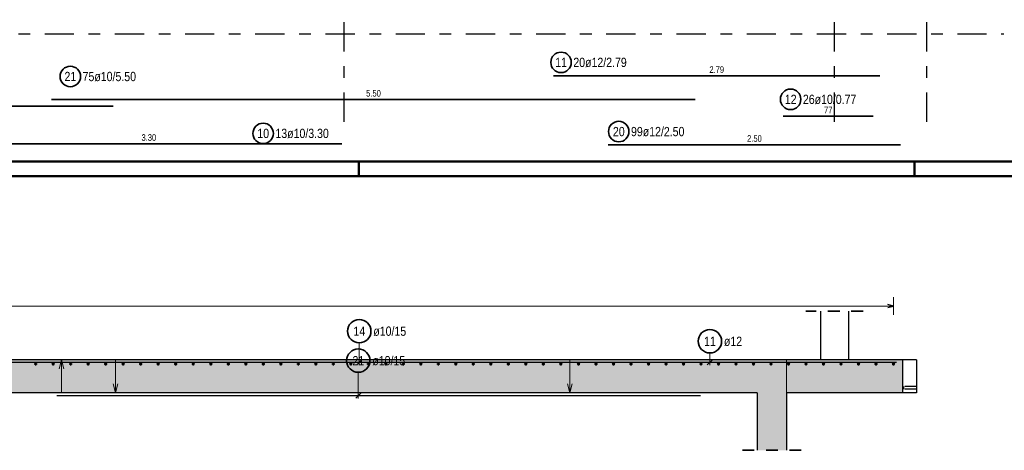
# Model space of a CAD drawing. Header units: millimetres. Extents: x -2.9 to 37.2, y -2.8 to 21.
# Tile 5 of 15: x 9.6 to 18, y -2.3 to 1.3. Entities that reach past the tile are written whole.
import ezdxf

# ---------------------------------------------------------------- set-up
doc = ezdxf.new("R2010")
doc.units = ezdxf.units.MM
doc.linetypes.add('DASHDOTX2', pattern=[2, 1, -0.5, 0, -0.5])
doc.linetypes.add('HIDDEN', pattern=[0.375, 0.25, -0.125])
for name, color, linetype, lineweight in [('Achsen', 7, 'Continuous', 20), ('Mattenbewehrung', 7, 'Continuous', 20), ('Schraffuren', 7, 'Continuous', 20)]:
    doc.layers.add(name, color=color, linetype=linetype, lineweight=lineweight)
doc.styles.add('Arial Narrow', font='ARIALN.TTF')

msp = doc.modelspace()

# ---------------------------------------------------------------- hatches: boundary and pattern name
at = {"layer": 'Schraffuren', "lineweight": 25, "true_color": 0xd7ffd7}
for points in [[(17.146264, -1.850024), (17.146264, -1.570024), (3.300909, -1.570024), (3.300909, -1.850031)], [(16.156085, -2.341776), (16.156085, -1.850031), (15.906085, -1.850031), (15.906085, -2.341776)]]:
    msp.add_hatch(color=254, dxfattribs=at).paths.add_polyline_path(points)

# ---------------------------------------------------------------- linework, layer by layer
at = {"color": 4, "linetype": 'Continuous', "lineweight": 50}
for p, q in [((0.5, 0.125), (36.125, 0.125)), ((12.5, 0), (12.5, 0.125)), ((17.25, 0), (17.25, 0.125)), ((0, 0), (36.25, 0))]:
    msp.add_line(p, q, dxfattribs=at)
at = {"color": 2, "linetype": 'HIDDEN', "lineweight": 35, "ltscale": 0.25}
for p, q in [((16.809022, -1.155058), (16.321327, -1.155058)), ((16.811327, -1.155058), (16.559022, -1.155058)), ((16.281085, -2.341776), (15.781085, -2.341776))]:
    msp.add_line(p, q, dxfattribs=at)
at = {"color": 3, "linetype": 'Continuous', "lineweight": 25}
for p, q in [((16.446327, -1.155058), (16.446327, -1.570031)), ((16.686327, -1.155058), (16.686327, -1.570031)), ((17.266264, -1.570031), (17.146264, -1.570031)), ((17.266264, -1.570024), (17.266264, -1.850024)), ((17.266264, -1.850031), (17.146264, -1.850031))]:
    msp.add_line(p, q, dxfattribs=at)
at = {"color": 3, "linetype": 'HIDDEN', "lineweight": 25, "ltscale": 0.25}
for p, q in [((17.266264, -1.797811), (17.156244, -1.797813)), ((17.266264, -1.818811), (17.156244, -1.818813)), ((17.156245, -1.797713), (17.156245, -1.798509)), ((17.156245, -1.798509), (17.156245, -1.800781)), ((17.156245, -1.800781), (17.156245, -1.804186)), ((17.156245, -1.804186), (17.156245, -1.808203)), ((17.156245, -1.808203), (17.156245, -1.812222)), ((17.156245, -1.812222), (17.156245, -1.815631)), ((17.156245, -1.815631), (17.156245, -1.81791)), ((17.156245, -1.81791), (17.156245, -1.818713)), ((17.156245, -1.818713), (17.156245, -1.818813))]:
    msp.add_line(p, q, dxfattribs=at)
at = {"layer": 'Achsen', "color": 3, "linetype": 'DASHDOTX2', "lineweight": 25, "ltscale": 0.25}
for p, q in [((12.375958, 0.464156), (12.375958, 19.512151)), ((16.565958, 0.464156), (16.565958, 19.512151)), ((17.355958, 0.464156), (17.355958, 19.512151)), ((1.416311, 1.215415), (18.014773, 1.215415))]:
    msp.add_line(p, q, dxfattribs=at)
at = {"layer": 'Achsen', "color": 2, "linetype": 'Continuous', "lineweight": 35}
for p, q in [((14.164013, 0.856316), (16.954551, 0.856316)), ((2.550903, 0.597771), (10.400903, 0.597771)), ((9.875916, 0.653884), (15.375916, 0.653884)), ((16.897797, 0.510711), (16.127442, 0.510711)), ((12.355909, 0.275973), (9.055909, 0.275973)), ((14.631409, 0.267692), (17.131409, 0.267696))]:
    msp.add_line(p, q, dxfattribs=at)
at = {"layer": 'Achsen', "color": 5, "linetype": 'Continuous', "lineweight": 18}
for p, q in [((17.071255, -1.185003), (17.071255, -1.035003)), ((3.155909, -1.110003), (17.071255, -1.110003)), ((12.505082, -1.424489), (12.505082, -1.615031)), ((15.501607, -1.510808), (15.501607, -1.615031)), ((12.496659, -1.676024), (12.496659, -1.900024))]:
    msp.add_line(p, q, dxfattribs=at)
at = {"layer": 'Achsen', "color": 3, "linetype": 'Continuous', "lineweight": 25}
for p, q in [((17.071255, -1.110003), (17.021255, -1.096605)), ((17.021255, -1.1234), (17.071255, -1.110003)), ((2.550903, -1.590031), (10.400452, -1.590031)), ((9.896251, -1.590031), (17.096264, -1.590031)), ((12.482985, -1.612128), (12.527179, -1.567934)), ((14.305726, -1.590031), (17.096264, -1.590031)), ((15.47951, -1.612128), (15.523704, -1.567934)), ((9.920452, -1.875024), (15.420452, -1.875024)), ((12.474561, -1.897121), (12.518756, -1.852927))]:
    msp.add_line(p, q, dxfattribs=at)
at = {"layer": 'Achsen', "color": 9, "linetype": 'Continuous', "lineweight": 0}
for p, q in [((9.940226, -1.645031), (9.960323, -1.570031)), ((9.960323, -1.850024), (9.960323, -1.570031)), ((9.960323, -1.570031), (9.980419, -1.645031)), ((10.420452, -1.570031), (10.420452, -1.850024)), ((14.305726, -1.570031), (14.305726, -1.850024)), ((16.156085, -1.570031), (16.156085, -1.850024)), ((10.420452, -1.850024), (10.400356, -1.775024)), ((10.440548, -1.775024), (10.420452, -1.850024)), ((14.305726, -1.850024), (14.28563, -1.775024)), ((14.325822, -1.775024), (14.305726, -1.850024))]:
    msp.add_line(p, q, dxfattribs=at)
at = {"layer": 'Achsen', "color": 2, "linetype": 'Continuous', "lineweight": 35}
for centre, radius in [((14.229493, 0.970906), 0.0875), ((10.035609, 0.85032), 0.0875), ((16.191603, 0.655315), 0.0875), ((11.683329, 0.364353), 0.0875), ((14.722547, 0.380057), 0.0875), ((12.505082, -1.324489), 0.1), ((15.501607, -1.410808), 0.1), ((12.496659, -1.576024), 0.1)]:
    msp.add_circle(centre, radius, dxfattribs=at)
at = {"layer": 'Achsen', "color": 4, "linetype": 'Continuous', "lineweight": 50}
for centre, radius in [((9.739514, -1.60503), 0.005), ((9.739514, -1.60503), 0.005), ((9.739514, -1.60503), 0.0045), ((9.739514, -1.60503), 0.0035), ((9.739514, -1.60503), 0.0025), ((9.739514, -1.60503), 0.0015), ((9.739514, -1.60503), 0.0005), ((9.889141, -1.60503), 0.005), ((9.889141, -1.60503), 0.005), ((9.889141, -1.60503), 0.0045), ((9.889141, -1.60503), 0.0035), ((9.889141, -1.60503), 0.0025), ((9.889141, -1.60503), 0.0015), ((9.889141, -1.60503), 0.0005), ((10.038768, -1.60503), 0.005), ((10.038768, -1.60503), 0.005), ((10.038768, -1.60503), 0.0045), ((10.038768, -1.60503), 0.0035), ((10.038768, -1.60503), 0.0025), ((10.038768, -1.60503), 0.0015), ((10.038768, -1.60503), 0.0005), ((10.188396, -1.60503), 0.005), ((10.188396, -1.60503), 0.005), ((10.188396, -1.60503), 0.0045), ((10.188396, -1.60503), 0.0035), ((10.188396, -1.60503), 0.0025), ((10.188396, -1.60503), 0.0015), ((10.188396, -1.60503), 0.0005), ((10.338023, -1.60503), 0.005), ((10.338023, -1.60503), 0.005), ((10.338023, -1.60503), 0.0045), ((10.338023, -1.60503), 0.0035), ((10.338023, -1.60503), 0.0025), ((10.338023, -1.60503), 0.0015), ((10.338023, -1.60503), 0.0005), ((10.48765, -1.60503), 0.005), ((10.48765, -1.60503), 0.005), ((10.48765, -1.60503), 0.0045), ((10.48765, -1.60503), 0.0035), ((10.48765, -1.60503), 0.0025), ((10.48765, -1.60503), 0.0015), ((10.48765, -1.60503), 0.0005), ((10.637278, -1.60503), 0.005), ((10.637278, -1.60503), 0.005), ((10.637278, -1.60503), 0.0045), ((10.637278, -1.60503), 0.0035), ((10.637278, -1.60503), 0.0025), ((10.637278, -1.60503), 0.0015), ((10.637278, -1.60503), 0.0005), ((10.786905, -1.60503), 0.005), ((10.786905, -1.60503), 0.005), ((10.786905, -1.60503), 0.0045), ((10.786905, -1.60503), 0.0035), ((10.786905, -1.60503), 0.0025), ((10.786905, -1.60503), 0.0015), ((10.786905, -1.60503), 0.0005), ((10.936533, -1.60503), 0.005), ((10.936533, -1.60503), 0.005), ((10.936533, -1.60503), 0.0045), ((10.936533, -1.60503), 0.0035), ((10.936533, -1.60503), 0.0025), ((10.936533, -1.60503), 0.0015), ((10.936533, -1.60503), 0.0005), ((11.08616, -1.60503), 0.005), ((11.08616, -1.60503), 0.005), ((11.08616, -1.60503), 0.0045), ((11.08616, -1.60503), 0.0035), ((11.08616, -1.60503), 0.0025), ((11.08616, -1.60503), 0.0015), ((11.08616, -1.60503), 0.0005), ((11.235787, -1.60503), 0.005), ((11.235787, -1.60503), 0.005), ((11.235787, -1.60503), 0.0045), ((11.235787, -1.60503), 0.0035), ((11.235787, -1.60503), 0.0025), ((11.235787, -1.60503), 0.0015), ((11.235787, -1.60503), 0.0005), ((11.385415, -1.60503), 0.005), ((11.385415, -1.60503), 0.005), ((11.385415, -1.60503), 0.0045), ((11.385415, -1.60503), 0.0035), ((11.385415, -1.60503), 0.0025), ((11.385415, -1.60503), 0.0015), ((11.385415, -1.60503), 0.0005), ((11.535042, -1.60503), 0.005), ((11.535042, -1.60503), 0.005), ((11.535042, -1.60503), 0.0045), ((11.535042, -1.60503), 0.0035), ((11.535042, -1.60503), 0.0025), ((11.535042, -1.60503), 0.0015), ((11.535042, -1.60503), 0.0005), ((11.684669, -1.60503), 0.005), ((11.684669, -1.60503), 0.005), ((11.684669, -1.60503), 0.0045), ((11.684669, -1.60503), 0.0035), ((11.684669, -1.60503), 0.0025), ((11.684669, -1.60503), 0.0015), ((11.684669, -1.60503), 0.0005), ((11.834297, -1.60503), 0.005), ((11.834297, -1.60503), 0.005), ((11.834297, -1.60503), 0.0045), ((11.834297, -1.60503), 0.0035), ((11.834297, -1.60503), 0.0025), ((11.834297, -1.60503), 0.0015), ((11.834297, -1.60503), 0.0005), ((11.983924, -1.60503), 0.005), ((11.983924, -1.60503), 0.005), ((11.983924, -1.60503), 0.0045), ((11.983924, -1.60503), 0.0035), ((11.983924, -1.60503), 0.0025), ((11.983924, -1.60503), 0.0015), ((11.983924, -1.60503), 0.0005), ((12.133551, -1.60503), 0.005), ((12.133551, -1.60503), 0.005), ((12.133551, -1.60503), 0.0045), ((12.133551, -1.60503), 0.0035), ((12.133551, -1.60503), 0.0025), ((12.133551, -1.60503), 0.0015), ((12.133551, -1.60503), 0.0005), ((12.283179, -1.60503), 0.005), ((12.283179, -1.60503), 0.005), ((12.283179, -1.60503), 0.0045), ((12.283179, -1.60503), 0.0035), ((12.283179, -1.60503), 0.0025), ((12.283179, -1.60503), 0.0015), ((12.283179, -1.60503), 0.0005), ((12.432806, -1.60503), 0.005), ((12.432806, -1.60503), 0.005), ((12.432806, -1.60503), 0.0045), ((12.432806, -1.60503), 0.0035), ((12.432806, -1.60503), 0.0025), ((12.432806, -1.60503), 0.0015), ((12.432806, -1.60503), 0.0005), ((12.582434, -1.60503), 0.005), ((12.582434, -1.60503), 0.005), ((12.582434, -1.60503), 0.0045), ((12.582434, -1.60503), 0.0035), ((12.582434, -1.60503), 0.0025), ((12.582434, -1.60503), 0.0015), ((12.582434, -1.60503), 0.0005), ((12.732061, -1.60503), 0.005), ((12.732061, -1.60503), 0.005), ((12.732061, -1.60503), 0.0045), ((12.732061, -1.60503), 0.0035), ((12.732061, -1.60503), 0.0025), ((12.732061, -1.60503), 0.0015), ((12.732061, -1.60503), 0.0005), ((12.881688, -1.60503), 0.005), ((12.881688, -1.60503), 0.005), ((12.881688, -1.60503), 0.0045), ((12.881688, -1.60503), 0.0035), ((12.881688, -1.60503), 0.0025), ((12.881688, -1.60503), 0.0015), ((12.881688, -1.60503), 0.0005), ((13.031316, -1.60503), 0.005), ((13.031316, -1.60503), 0.005), ((13.031316, -1.60503), 0.0045), ((13.031316, -1.60503), 0.0035), ((13.031316, -1.60503), 0.0025), ((13.031316, -1.60503), 0.0015), ((13.031316, -1.60503), 0.0005), ((13.180943, -1.60503), 0.005), ((13.180943, -1.60503), 0.005), ((13.180943, -1.60503), 0.0045), ((13.180943, -1.60503), 0.0035), ((13.180943, -1.60503), 0.0025), ((13.180943, -1.60503), 0.0015), ((13.180943, -1.60503), 0.0005), ((13.33057, -1.60503), 0.005), ((13.33057, -1.60503), 0.005), ((13.33057, -1.60503), 0.0045), ((13.33057, -1.60503), 0.0035), ((13.33057, -1.60503), 0.0025), ((13.33057, -1.60503), 0.0015), ((13.33057, -1.60503), 0.0005), ((13.480198, -1.60503), 0.005), ((13.480198, -1.60503), 0.005), ((13.480198, -1.60503), 0.0045), ((13.480198, -1.60503), 0.0035), ((13.480198, -1.60503), 0.0025), ((13.480198, -1.60503), 0.0015), ((13.480198, -1.60503), 0.0005), ((13.629825, -1.60503), 0.005), ((13.629825, -1.60503), 0.005), ((13.629825, -1.60503), 0.0045), ((13.629825, -1.60503), 0.0035), ((13.629825, -1.60503), 0.0025), ((13.629825, -1.60503), 0.0015), ((13.629825, -1.60503), 0.0005), ((13.779452, -1.60503), 0.005), ((13.779452, -1.60503), 0.005), ((13.779452, -1.60503), 0.0045), ((13.779452, -1.60503), 0.0035), ((13.779452, -1.60503), 0.0025), ((13.779452, -1.60503), 0.0015), ((13.779452, -1.60503), 0.0005), ((13.92908, -1.60503), 0.005), ((13.92908, -1.60503), 0.005), ((13.92908, -1.60503), 0.0045), ((13.92908, -1.60503), 0.0035), ((13.92908, -1.60503), 0.0025), ((13.92908, -1.60503), 0.0015), ((13.92908, -1.60503), 0.0005), ((14.078707, -1.60503), 0.005), ((14.078707, -1.60503), 0.005), ((14.078707, -1.60503), 0.0045), ((14.078707, -1.60503), 0.0035), ((14.078707, -1.60503), 0.0025), ((14.078707, -1.60503), 0.0015), ((14.078707, -1.60503), 0.0005), ((14.228335, -1.60503), 0.005), ((14.228335, -1.60503), 0.005), ((14.228335, -1.60503), 0.0045), ((14.228335, -1.60503), 0.0035), ((14.228335, -1.60503), 0.0025), ((14.228335, -1.60503), 0.0015), ((14.228335, -1.60503), 0.0005), ((14.377962, -1.60503), 0.005), ((14.377962, -1.60503), 0.005), ((14.377962, -1.60503), 0.0045), ((14.377962, -1.60503), 0.0035), ((14.377962, -1.60503), 0.0025), ((14.377962, -1.60503), 0.0015), ((14.377962, -1.60503), 0.0005), ((14.527589, -1.60503), 0.005), ((14.527589, -1.60503), 0.005), ((14.527589, -1.60503), 0.0045), ((14.527589, -1.60503), 0.0035), ((14.527589, -1.60503), 0.0025), ((14.527589, -1.60503), 0.0015), ((14.527589, -1.60503), 0.0005), ((14.677217, -1.60503), 0.005), ((14.677217, -1.60503), 0.005), ((14.677217, -1.60503), 0.0045), ((14.677217, -1.60503), 0.0035), ((14.677217, -1.60503), 0.0025), ((14.677217, -1.60503), 0.0015), ((14.677217, -1.60503), 0.0005), ((14.826844, -1.60503), 0.005), ((14.826844, -1.60503), 0.005), ((14.826844, -1.60503), 0.0045), ((14.826844, -1.60503), 0.0035), ((14.826844, -1.60503), 0.0025), ((14.826844, -1.60503), 0.0015), ((14.826844, -1.60503), 0.0005), ((14.976471, -1.60503), 0.005), ((14.976471, -1.60503), 0.005), ((14.976471, -1.60503), 0.0045), ((14.976471, -1.60503), 0.0035), ((14.976471, -1.60503), 0.0025), ((14.976471, -1.60503), 0.0015), ((14.976471, -1.60503), 0.0005), ((15.126099, -1.60503), 0.005), ((15.126099, -1.60503), 0.005), ((15.126099, -1.60503), 0.0045), ((15.126099, -1.60503), 0.0035), ((15.126099, -1.60503), 0.0025), ((15.126099, -1.60503), 0.0015), ((15.126099, -1.60503), 0.0005), ((15.275726, -1.60503), 0.005), ((15.275726, -1.60503), 0.005), ((15.275726, -1.60503), 0.0045), ((15.275726, -1.60503), 0.0035), ((15.275726, -1.60503), 0.0025), ((15.275726, -1.60503), 0.0015), ((15.275726, -1.60503), 0.0005), ((15.425354, -1.60503), 0.005), ((15.425354, -1.60503), 0.005), ((15.425354, -1.60503), 0.0045), ((15.425354, -1.60503), 0.0035), ((15.425354, -1.60503), 0.0025), ((15.425354, -1.60503), 0.0015), ((15.425354, -1.60503), 0.0005), ((15.574981, -1.60503), 0.005), ((15.574981, -1.60503), 0.005), ((15.574981, -1.60503), 0.0045), ((15.574981, -1.60503), 0.0035), ((15.574981, -1.60503), 0.0025), ((15.574981, -1.60503), 0.0015), ((15.574981, -1.60503), 0.0005), ((15.724608, -1.60503), 0.005), ((15.724608, -1.60503), 0.005), ((15.724608, -1.60503), 0.0045), ((15.724608, -1.60503), 0.0035), ((15.724608, -1.60503), 0.0025), ((15.724608, -1.60503), 0.0015), ((15.724608, -1.60503), 0.0005), ((15.874236, -1.60503), 0.005), ((15.874236, -1.60503), 0.005), ((15.874236, -1.60503), 0.0045), ((15.874236, -1.60503), 0.0035), ((15.874236, -1.60503), 0.0025), ((15.874236, -1.60503), 0.0015), ((15.874236, -1.60503), 0.0005), ((16.023863, -1.60503), 0.005), ((16.023863, -1.60503), 0.005), ((16.023863, -1.60503), 0.0045), ((16.023863, -1.60503), 0.0035), ((16.023863, -1.60503), 0.0025), ((16.023863, -1.60503), 0.0015), ((16.023863, -1.60503), 0.0005), ((16.17349, -1.60503), 0.005), ((16.17349, -1.60503), 0.005), ((16.17349, -1.60503), 0.0045), ((16.17349, -1.60503), 0.0035), ((16.17349, -1.60503), 0.0025), ((16.17349, -1.60503), 0.0015), ((16.17349, -1.60503), 0.0005), ((16.323118, -1.60503), 0.005), ((16.323118, -1.60503), 0.005), ((16.323118, -1.60503), 0.0045), ((16.323118, -1.60503), 0.0035), ((16.323118, -1.60503), 0.0025), ((16.323118, -1.60503), 0.0015), ((16.323118, -1.60503), 0.0005), ((16.472745, -1.60503), 0.005), ((16.472745, -1.60503), 0.005), ((16.472745, -1.60503), 0.0045), ((16.472745, -1.60503), 0.0035), ((16.472745, -1.60503), 0.0025), ((16.472745, -1.60503), 0.0015), ((16.472745, -1.60503), 0.0005), ((16.622372, -1.60503), 0.005), ((16.622372, -1.60503), 0.005), ((16.622372, -1.60503), 0.0045), ((16.622372, -1.60503), 0.0035), ((16.622372, -1.60503), 0.0025), ((16.622372, -1.60503), 0.0015), ((16.622372, -1.60503), 0.0005), ((16.772, -1.60503), 0.005), ((16.772, -1.60503), 0.005), ((16.772, -1.60503), 0.0045), ((16.772, -1.60503), 0.0035), ((16.772, -1.60503), 0.0025), ((16.772, -1.60503), 0.0015), ((16.772, -1.60503), 0.0005), ((16.921627, -1.60503), 0.005), ((16.921627, -1.60503), 0.005), ((16.921627, -1.60503), 0.0045), ((16.921627, -1.60503), 0.0035), ((16.921627, -1.60503), 0.0025), ((16.921627, -1.60503), 0.0015), ((16.921627, -1.60503), 0.0005), ((17.071255, -1.60503), 0.005), ((17.071255, -1.60503), 0.005), ((17.071255, -1.60503), 0.0045), ((17.071255, -1.60503), 0.0035), ((17.071255, -1.60503), 0.0025), ((17.071255, -1.60503), 0.0015), ((17.071255, -1.60503), 0.0005)]:
    msp.add_circle(centre, radius, dxfattribs=at)
at = {"layer": 'Mattenbewehrung', "color": 3, "linetype": 'Continuous', "lineweight": 25}
for p, q in [((17.146264, -1.570031), (3.300909, -1.570031)), ((17.146264, -1.570024), (17.146264, -1.850024)), ((15.906085, -1.850031), (3.300909, -1.850031)), ((15.906085, -1.850031), (15.906085, -2.341776)), ((17.146264, -1.850031), (16.156085, -1.850031)), ((16.156085, -1.850031), (16.156085, -2.341776))]:
    msp.add_line(p, q, dxfattribs=at)

# ---------------------------------------------------------------- texts
at = {"layer": 'Achsen', "color": 2, "lineweight": 35, "char_height": 0.07875, "attachment_point": 1, "line_spacing_factor": 0.9, "style": 'Arial Narrow'}
for s, insert in [('11', (14.179881, 1.010281)), ('20ø12/2.79', (14.334493, 1.010281)), ('21', (9.985996, 0.889695)), ('75ø10/5.50', (10.140609, 0.889695)), ('12', (16.141991, 0.69469)), ('26ø10/0.77', (16.296603, 0.69469)), ('20', (14.672934, 0.419432)), ('99ø12/2.50', (14.827547, 0.419432)), ('10', (11.633717, 0.403728)), ('13ø10/3.30', (11.788329, 0.403728)), ('14', (12.455469, -1.285114)), ('ø10/15', (12.625082, -1.285114)), ('11', (15.451994, -1.371433)), ('ø12', (15.621607, -1.371433)), ('21', (12.447046, -1.536649)), ('ø10/15', (12.616659, -1.536649))]:
    msp.add_mtext(s, dxfattribs=dict(at, insert=insert))
at = {"layer": 'Achsen', "color": 3, "lineweight": 25, "char_height": 0.05625, "attachment_point": 1, "line_spacing_factor": 0.9, "style": 'Arial Narrow'}
for s, insert in [('2.79', (15.497407, 0.937566)), ('5.50', (12.564041, 0.735134)), ('77', (16.477182, 0.591961)), ('3.30', (10.644034, 0.357223))]:
    msp.add_mtext(s, dxfattribs=dict(at, insert=insert))
at = {"layer": 'Achsen', "color": 3, "lineweight": 25, "insert": (15.819534, 0.348944), "char_height": 0.05625, "attachment_point": 1, "rotation": 0.0000943, "line_spacing_factor": 0.9, "style": 'Arial Narrow'}
msp.add_mtext('2.50', dxfattribs=at)

doc.saveas('drawing.dxf')
